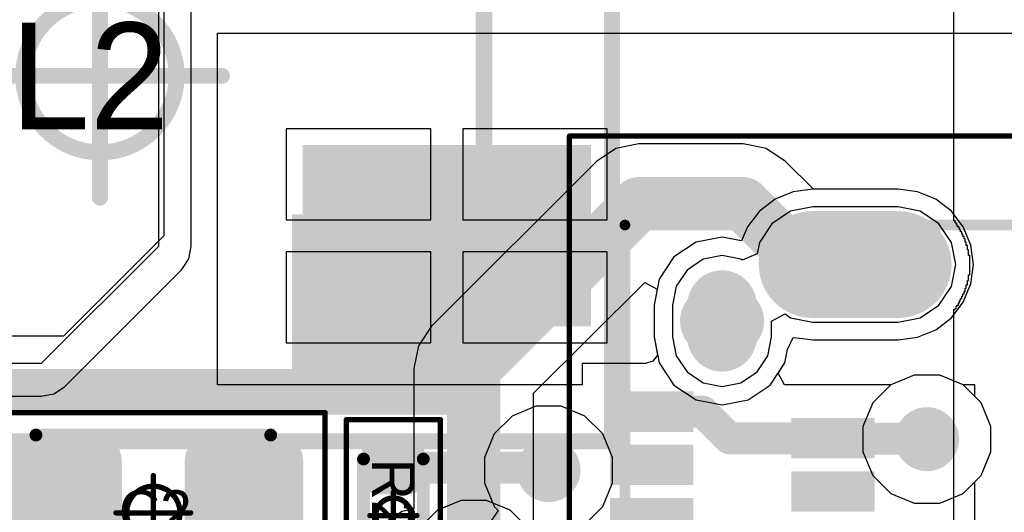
# Model space of a CAD drawing. Header units: millimetres. Extents: x -0.08 to 3.17, y -0.08 to 4.88.
# Tile 253 of 256: x 2.47 to 2.83, y 2.98 to 3.17. Entities that reach past the tile are written whole.
import ezdxf

# ---------------------------------------------------------------- set-up
doc = ezdxf.new("R2010")
doc.units = ezdxf.units.MM
doc.header["$MEASUREMENT"] = 0
for name, color, linetype in [('BottomLayer', 5, 'Continuous'), ('BottomOverlay', 54, 'Continuous'), ('BottomSolder', 6, 'Continuous'), ('Mechanical13', 56, 'Continuous'), ('Mechanical15', 56, 'Continuous'), ('Mechanical2', 216, 'Continuous'), ('MidLayer1', 16, 'Continuous'), ('MidLayer2', 76, 'Continuous'), ('MultiLayer', 9, 'Continuous'), ('PadHoleLayer', 156, 'Continuous'), ('TopLayer', 1, 'Continuous'), ('TopPaste', 8, 'Continuous'), ('TopSolder', 216, 'Continuous'), ('ViaHoleLayer', 16, 'Continuous')]:
    doc.layers.add(name, color=color, linetype=linetype)

# ---------------------------------------------------------------- blocks, each defined once
blk = doc.blocks.new('ACM70V_701_2PL_TL00_F_________1_467')
at = {"layer": 'Mechanical13', "const_width": 0.0061417}
for points in [[(0.1417323, 0.1220473), (-0.1417323, 0.1220473)], [(-0.1417323, 0.1220473), (-0.1417323, -0.1220471)]]:
    blk.add_lwpolyline(points, dxfattribs=at)
at = {"layer": 'Mechanical13', "const_width": 0.0030708}
blk.add_lwpolyline([(-0.1432677, 0.1220473, 1), (-0.1401969, 0.1220473, 1)], format="xyb", close=True, dxfattribs=at)
blk.add_lwpolyline([(-0.1432677, 0.1220473, 1), (-0.1401969, 0.1220473, 1)], format="xyb", close=True, dxfattribs=at)
at = {"layer": 'Mechanical13'}
blk.add_solid([(-0.1417319, 0.0511809), (-0.0708659, 0.0511809), (-0.1417319, 0.1220469), (-0.0708659, 0.1220469)], dxfattribs=at)
at = {"layer": 'Mechanical15', "const_width": 0.0059055}
for points in [[(0.1889764, 0.1350003), (-0.1889763, 0.135)], [(-0.1889763, 0.135), (-0.1889763, 1e-07)], [(1e-07, 0.0450001), (0, 0)], [(-0.1889763, 1e-07), (-0.1889763, -0.1349999)], [(0, 0), (-0.045, 0)], [(0.0450001, 1e-07), (0, 0)], [(0, 0), (0, -0.0449999)]]:
    blk.add_lwpolyline(points, dxfattribs=at)
at = {"layer": 'Mechanical15'}
for points, const_width in [([(-0.1904527, 0.135, 1), (-0.1874999, 0.135, 1)], 0.0029527), ([(-0.1904527, 0.135, 1), (-0.1874999, 0.135, 1)], 0.0029527), ([(-0.0014763, 0.0450001, 1), (0.0014765, 0.0450001, 1)], 0.0029527), ([(0.0282843, 0, 1), (-0.0282843, 0, 1)], 0.0059055), ([(-0.1904527, 1e-07, 1), (-0.1874999, 1e-07, 1)], 0.0029527), ([(-0.1904527, 1e-07, 1), (-0.1874999, 1e-07, 1)], 0.0029527), ([(-0.0464764, 0, 1), (-0.0435236, 0, 1)], 0.0029527), ([(-0.0297607, 0, 1), (-0.0268079, 0, 1)], 0.0029527), ([(-0.0014764, 0, 1), (0.0014764, 0, 1)], 0.0029527), ([(-0.0014764, 0, 1), (0.0014764, 0, 1)], 0.0029527), ([(-0.0014764, 0, 1), (0.0014764, 0, 1)], 0.0029527), ([(-0.0014764, 0, 1), (0.0014764, 0, 1)], 0.0029527), ([(0.0268079, 0, 1), (0.0297607, 0, 1)], 0.0029527)]:
    blk.add_lwpolyline(points, format="xyb", close=True, dxfattribs=dict(at, const_width=const_width))
at = {"layer": 'TopLayer'}
blk.add_solid([(-0.1771654, 0.0295278), (-0.0787402, 0.0295278), (-0.1771654, 0.0885828), (-0.0787402, 0.0885828)], dxfattribs=at)
at = {"layer": 'TopPaste'}
blk.add_solid([(-0.1771654, 0.0295278), (-0.0787402, 0.0295278), (-0.1771654, 0.0885828), (-0.0787402, 0.0885828)], dxfattribs=at)
at = {"layer": 'TopSolder'}
blk.add_solid([(-0.1811654, 0.0255278), (-0.0747402, 0.0255278), (-0.1811654, 0.0925828), (-0.0747402, 0.0925828)], dxfattribs=at)
blk = doc.blocks.new('12401598E4_2A_469')
at = {"layer": 'BottomLayer'}
for points, const_width in [([(0.1358268, 0.1287402), (0.1476378, 0.1287402)], 0.0255906), ([(0.1625984, 0.0952756), (0.1625984, 0.0637796)], 0.0314961)]:
    blk.add_lwpolyline(points, dxfattribs=dict(at, const_width=const_width))
for points, const_width in [([(0.1294292, 0.1287402, 1), (0.1422244, 0.1287402, 1)], 0.0127953), ([(0.1412402, 0.1287402, 1), (0.1540354, 0.1287402, 1)], 0.0127953), ([(0.1547244, 0.0952756, 1), (0.1704724, 0.0952756, 1)], 0.015748), ([(0.1547244, 0.0637796, 1), (0.1704724, 0.0637796, 1)], 0.015748)]:
    blk.add_lwpolyline(points, format="xyb", close=True, dxfattribs=dict(at, const_width=const_width))
at = {"layer": 'BottomSolder'}
for points, const_width in [([(0.1358268, 0.1287402), (0.1476378, 0.1287402)], 0.0255906), ([(0.1625984, 0.0952756), (0.1625984, 0.0637796)], 0.0394961)]:
    blk.add_lwpolyline(points, dxfattribs=dict(at, const_width=const_width))
for points, const_width in [([(0.1294292, 0.1287402, 1), (0.1422244, 0.1287402, 1)], 0.0127953), ([(0.1412402, 0.1287402, 1), (0.1540354, 0.1287402, 1)], 0.0127953), ([(0.1527244, 0.0952756, 1), (0.1724724, 0.0952756, 1)], 0.019748), ([(0.1527244, 0.0637796, 1), (0.1724724, 0.0637796, 1)], 0.019748)]:
    blk.add_lwpolyline(points, format="xyb", close=True, dxfattribs=dict(at, const_width=const_width))
at = {"layer": 'Mechanical13', "const_width": 0.003937}
for points in [[(-0.1771654, 0.1645669), (0.1771653, 0.1645669)], [(0.1771654, 0.1645669), (0.1771654, -0.2488189)]]:
    blk.add_lwpolyline(points, dxfattribs=at)
at = {"layer": 'Mechanical13', "const_width": 0.0019685}
for points in [[(0.1761811, 0.1645669, 1), (0.1781495, 0.1645669, 1)], [(0.1761812, 0.1645669, 1), (0.1781496, 0.1645669, 1)]]:
    blk.add_lwpolyline(points, format="xyb", close=True, dxfattribs=at)
at = {"layer": 'Mechanical15', "const_width": 0.0019685}
for points in [[(-0.2099999, 0.1850394), (0.2100001, 0.1850394)], [(0.2100001, 0.1850394), (0.2100001, -0.2716535)]]:
    blk.add_lwpolyline(points, dxfattribs=at)
at = {"layer": 'Mechanical15', "const_width": 0.0009842}
blk.add_lwpolyline([(0.209508, 0.1850394, 1), (0.2104922, 0.1850394, 1)], format="xyb", close=True, dxfattribs=at)
blk.add_lwpolyline([(0.209508, 0.1850394, 1), (0.2104922, 0.1850394, 1)], format="xyb", close=True, dxfattribs=at)
at = {"layer": 'MidLayer1'}
for points, const_width in [([(0.1358268, 0.1287402), (0.1476378, 0.1287402)], 0.0255906), ([(0.1625984, 0.0952756), (0.1625984, 0.0637796)], 0.0314961)]:
    blk.add_lwpolyline(points, dxfattribs=dict(at, const_width=const_width))
for points, const_width in [([(0.1294292, 0.1287402, 1), (0.1422244, 0.1287402, 1)], 0.0127953), ([(0.1412402, 0.1287402, 1), (0.1540354, 0.1287402, 1)], 0.0127953), ([(0.1547244, 0.0952756, 1), (0.1704724, 0.0952756, 1)], 0.015748), ([(0.1547244, 0.0637796, 1), (0.1704724, 0.0637796, 1)], 0.015748)]:
    blk.add_lwpolyline(points, format="xyb", close=True, dxfattribs=dict(at, const_width=const_width))
at = {"layer": 'MidLayer2'}
for points, const_width in [([(0.1358268, 0.1287402), (0.1476378, 0.1287402)], 0.0255906), ([(0.1625984, 0.0952756), (0.1625984, 0.0637796)], 0.0314961)]:
    blk.add_lwpolyline(points, dxfattribs=dict(at, const_width=const_width))
for points, const_width in [([(0.1294292, 0.1287402, 1), (0.1422244, 0.1287402, 1)], 0.0127953), ([(0.1412402, 0.1287402, 1), (0.1540354, 0.1287402, 1)], 0.0127953), ([(0.1547244, 0.0952756, 1), (0.1704724, 0.0952756, 1)], 0.015748), ([(0.1547244, 0.0637796, 1), (0.1704724, 0.0637796, 1)], 0.015748)]:
    blk.add_lwpolyline(points, format="xyb", close=True, dxfattribs=dict(at, const_width=const_width))
at = {"layer": 'MultiLayer'}
for points, const_width in [([(0.1358268, 0.1287402), (0.1476378, 0.1287402)], 0.0255906), ([(0.1625984, 0.0952756), (0.1625984, 0.0637796)], 0.0314961)]:
    blk.add_lwpolyline(points, dxfattribs=dict(at, const_width=const_width))
for points, const_width in [([(0.1294292, 0.1287402, 1), (0.1422244, 0.1287402, 1)], 0.0127953), ([(0.1412402, 0.1287402, 1), (0.1540354, 0.1287402, 1)], 0.0127953), ([(0.1547244, 0.0952756, 1), (0.1704724, 0.0952756, 1)], 0.015748), ([(0.1547244, 0.0637796, 1), (0.1704724, 0.0637796, 1)], 0.015748)]:
    blk.add_lwpolyline(points, format="xyb", close=True, dxfattribs=dict(at, const_width=const_width))
at = {"layer": 'PadHoleLayer'}
for points, const_width in [([(0.1513288, 0.1314469), (0.1513288, 0.1260335, -1), (0.1321358, 0.1260335), (0.1321358, 0.1314469, -1)], 0.0063976), ([(0.1719488, 0.0721457), (0.153248, 0.0721457, -1), (0.153248, 0.0869095), (0.1719488, 0.0869095, -1)], 0.0049212)]:
    blk.add_lwpolyline(points, format="xyb", close=True, dxfattribs=dict(at, const_width=const_width))
blk.add_lwpolyline([(0.162624, 0.0797792), (0.162624, 0.0797792, -1), (0.162624, 0.0797792), (0.162624, 0.0797792, -1)], format="xyb", close=True, dxfattribs=at)
at = {"layer": 'TopLayer'}
for points, const_width in [([(0.1358268, 0.1287402), (0.1476378, 0.1287402)], 0.0255906), ([(0.1625984, 0.0952756), (0.1625984, 0.0637796)], 0.0314961)]:
    blk.add_lwpolyline(points, dxfattribs=dict(at, const_width=const_width))
for points, const_width in [([(0.1294292, 0.1287402, 1), (0.1422244, 0.1287402, 1)], 0.0127953), ([(0.1412402, 0.1287402, 1), (0.1540354, 0.1287402, 1)], 0.0127953), ([(0.1547244, 0.0952756, 1), (0.1704724, 0.0952756, 1)], 0.015748), ([(0.1547244, 0.0637796, 1), (0.1704724, 0.0637796, 1)], 0.015748)]:
    blk.add_lwpolyline(points, format="xyb", close=True, dxfattribs=dict(at, const_width=const_width))
for points in [[(0.0748031, 0.1409449), (0.0748031, 0.1685039), (0.0629921, 0.1409449), (0.0629921, 0.1685039)], [(0.0944882, 0.1409449), (0.0944882, 0.1685039), (0.0826772, 0.1409449), (0.0826772, 0.1685039)], [(0.1141732, 0.1409449), (0.1141732, 0.1685039), (0.1023622, 0.1409449), (0.1023622, 0.1685039)], [(0.0846457, 0.0740158), (0.0846457, 0.1015748), (0.0728347, 0.0740158), (0.0728347, 0.1015748)], [(0.1043307, 0.0740158), (0.1043307, 0.1015748), (0.0925197, 0.0740158), (0.0925197, 0.1015748)]]:
    blk.add_solid(points, dxfattribs=at)
at = {"layer": 'TopPaste', "const_width": 0.0393701}
blk.add_lwpolyline([(0.162624, 0.0955272), (0.162624, 0.0640312)], dxfattribs=at)
at = {"layer": 'TopPaste', "const_width": 0.019685}
for points in [[(0.1527815, 0.0955272, 1), (0.1724665, 0.0955272, 1)], [(0.1527815, 0.0640312, 1), (0.1724665, 0.0640312, 1)]]:
    blk.add_lwpolyline(points, format="xyb", close=True, dxfattribs=at)
at = {"layer": 'TopPaste'}
for points in [[(0.0748031, 0.1409449), (0.0748031, 0.1685039), (0.0629921, 0.1409449), (0.0629921, 0.1685039)], [(0.0944882, 0.1409449), (0.0944882, 0.1685039), (0.0826772, 0.1409449), (0.0826772, 0.1685039)], [(0.1141732, 0.1409449), (0.1141732, 0.1685039), (0.1023622, 0.1409449), (0.1023622, 0.1685039)], [(0.0846457, 0.0740158), (0.0846457, 0.1015748), (0.0728347, 0.0740158), (0.0728347, 0.1015748)], [(0.1043307, 0.0740158), (0.1043307, 0.1015748), (0.0925197, 0.0740158), (0.0925197, 0.1015748)]]:
    blk.add_solid(points, dxfattribs=at)
at = {"layer": 'TopSolder'}
for points, const_width in [([(0.1358268, 0.1287402), (0.1476378, 0.1287402)], 0.0255906), ([(0.1625984, 0.0952756), (0.1625984, 0.0637796)], 0.0394961)]:
    blk.add_lwpolyline(points, dxfattribs=dict(at, const_width=const_width))
for points, const_width in [([(0.1294292, 0.1287402, 1), (0.1422244, 0.1287402, 1)], 0.0127953), ([(0.1412402, 0.1287402, 1), (0.1540354, 0.1287402, 1)], 0.0127953), ([(0.1527244, 0.0952756, 1), (0.1724724, 0.0952756, 1)], 0.019748), ([(0.1527244, 0.0637796, 1), (0.1724724, 0.0637796, 1)], 0.019748)]:
    blk.add_lwpolyline(points, format="xyb", close=True, dxfattribs=dict(at, const_width=const_width))
for points in [[(0.0763779, 0.1393701), (0.0763779, 0.1700787), (0.0614173, 0.1393701), (0.0614173, 0.1700787)], [(0.096063, 0.1393701), (0.096063, 0.1700787), (0.0811024, 0.1393701), (0.0811024, 0.1700787)], [(0.115748, 0.1393701), (0.115748, 0.1700787), (0.1007874, 0.1393701), (0.1007874, 0.1700787)], [(0.0862205, 0.072441), (0.0862205, 0.1031496), (0.0712599, 0.072441), (0.0712599, 0.1031496)], [(0.1059055, 0.072441), (0.1059055, 0.1031496), (0.0909449, 0.072441), (0.0909449, 0.1031496)]]:
    blk.add_solid(points, dxfattribs=at)
blk = doc.blocks.new('RES_0402_516')
at = {"layer": 'Mechanical13', "const_width": 0.0047244}
for points in [[(0.0208661, 0.0110236), (-0.0208661, 0.0110236)], [(-0.0208661, -0.0110236), (-0.0208661, 0.0110236)], [(0.0208661, -0.0110236), (0.0208661, 0.0110236)], [(0.0208661, -0.0110236), (-0.0208661, -0.0110236)]]:
    blk.add_lwpolyline(points, dxfattribs=at)
at = {"layer": 'Mechanical13', "const_width": 0.0023622}
for points in [[(-0.0220472, 0.0110236, 1), (-0.019685, 0.0110236, 1)], [(-0.0220472, 0.0110236, 1), (-0.019685, 0.0110236, 1)], [(0.019685, 0.0110236, 1), (0.0220472, 0.0110236, 1)], [(0.019685, 0.0110236, 1), (0.0220472, 0.0110236, 1)], [(-0.0220472, -0.0110236, 1), (-0.019685, -0.0110236, 1)], [(-0.0220472, -0.0110236, 1), (-0.019685, -0.0110236, 1)], [(0.019685, -0.0110236, 1), (0.0220472, -0.0110236, 1)], [(0.019685, -0.0110236, 1), (0.0220472, -0.0110236, 1)]]:
    blk.add_lwpolyline(points, format="xyb", close=True, dxfattribs=at)
at = {"layer": 'Mechanical15', "const_width": 0.0019685}
for points in [[(0.0354331, 0.0173228), (-0.0354331, 0.0173228)], [(-0.0354331, -0.0173229), (-0.0354331, 0.0173228)], [(0.0354331, -0.0173229), (0.0354331, 0.0173228)], [(0, -0.0086614), (0, 0.0086613)], [(0.0086613, 0), (-0.0086614, 0)], [(0.0354331, -0.0173229), (-0.0354331, -0.0173229)]]:
    blk.add_lwpolyline(points, dxfattribs=at)
at = {"layer": 'Mechanical15'}
for points, const_width in [([(-0.0359252, 0.0173228, 1), (-0.034941, 0.0173228, 1)], 0.0009842), ([(-0.0359252, 0.0173228, 1), (-0.034941, 0.0173228, 1)], 0.0009842), ([(0.034941, 0.0173228, 1), (0.0359252, 0.0173228, 1)], 0.0009842), ([(0.034941, 0.0173228, 1), (0.0359252, 0.0173228, 1)], 0.0009842), ([(0.0064961, 0, 1), (-0.0064961, 0, 1)], 0.0019685), ([(-0.0004921, 0.0086613, 1), (0.0004921, 0.0086613, 1)], 0.0009842), ([(-0.0091535, 0, 1), (-0.0081693, 0, 1)], 0.0009842), ([(-0.0069882, 0, 1), (-0.006004, 0, 1)], 0.0009842), ([(0.006004, 0, 1), (0.0069882, 0, 1)], 0.0009842), ([(0.0081692, 0, 1), (0.0091534, 0, 1)], 0.0009842), ([(-0.0004921, -0.0086614, 1), (0.0004921, -0.0086614, 1)], 0.0009842), ([(-0.0359252, -0.0173229, 1), (-0.034941, -0.0173229, 1)], 0.0009842), ([(-0.0359252, -0.0173229, 1), (-0.034941, -0.0173229, 1)], 0.0009842), ([(0.034941, -0.0173229, 1), (0.0359252, -0.0173229, 1)], 0.0009842), ([(0.034941, -0.0173229, 1), (0.0359252, -0.0173229, 1)], 0.0009842)]:
    blk.add_lwpolyline(points, format="xyb", close=True, dxfattribs=dict(at, const_width=const_width))
at = {"layer": 'TopLayer', "const_width": 0.0055216}
for points in [[(-0.0267668, 0.0058957, 1), (-0.0212452, 0.0058957, 1)], [(-0.0161566, 0.0058957, 1), (-0.010635, 0.0058957, 1)], [(0.0106349, 0.0058957, 1), (0.0161565, 0.0058957, 1)], [(0.0212451, 0.0058957, 1), (0.0267667, 0.0058957, 1)], [(-0.0267668, -0.0058957, 1), (-0.0212452, -0.0058957, 1)], [(-0.0161566, -0.0058957, 1), (-0.010635, -0.0058957, 1)], [(0.0106349, -0.0058957, 1), (0.0161565, -0.0058957, 1)], [(0.0212451, -0.0058957, 1), (0.0267667, -0.0058957, 1)]]:
    blk.add_lwpolyline(points, format="xyb", close=True, dxfattribs=at)
at = {"layer": 'TopLayer'}
for points in [[(-0.0133958, 0.0114173), (-0.024006, 0.0114173), (-0.0133958, -0.0114173), (-0.024006, -0.0114173)], [(0.0133957, -0.0114173), (0.0240059, -0.0114173), (0.0133957, 0.0114173), (0.0240059, 0.0114173)], [(-0.0078742, 0.0058957), (-0.0295276, 0.0058957), (-0.0078742, -0.0058957), (-0.0295276, -0.0058957)], [(0.0078741, -0.0058957), (0.0295275, -0.0058957), (0.0078741, 0.0058957), (0.0295275, 0.0058957)]]:
    blk.add_solid(points, dxfattribs=at)
at = {"layer": 'TopPaste', "const_width": 0.0055216}
for points in [[(-0.0267668, 0.0058957, 1), (-0.0212452, 0.0058957, 1)], [(-0.0161566, 0.0058957, 1), (-0.010635, 0.0058957, 1)], [(0.0106349, 0.0058957, 1), (0.0161565, 0.0058957, 1)], [(0.0212451, 0.0058957, 1), (0.0267667, 0.0058957, 1)], [(-0.0267668, -0.0058957, 1), (-0.0212452, -0.0058957, 1)], [(-0.0161566, -0.0058957, 1), (-0.010635, -0.0058957, 1)], [(0.0106349, -0.0058957, 1), (0.0161565, -0.0058957, 1)], [(0.0212451, -0.0058957, 1), (0.0267667, -0.0058957, 1)]]:
    blk.add_lwpolyline(points, format="xyb", close=True, dxfattribs=at)
at = {"layer": 'TopPaste'}
for points in [[(-0.0133958, 0.0114173), (-0.024006, 0.0114173), (-0.0133958, -0.0114173), (-0.024006, -0.0114173)], [(0.0133957, -0.0114173), (0.0240059, -0.0114173), (0.0133957, 0.0114173), (0.0240059, 0.0114173)], [(-0.0078742, 0.0058957), (-0.0295276, 0.0058957), (-0.0078742, -0.0058957), (-0.0295276, -0.0058957)], [(0.0078741, -0.0058957), (0.0295275, -0.0058957), (0.0078741, 0.0058957), (0.0295275, 0.0058957)]]:
    blk.add_solid(points, dxfattribs=at)
at = {"layer": 'TopSolder', "const_width": 0.0055216}
for points in [[(-0.0267668, 0.0058957, 1), (-0.0212452, 0.0058957, 1)], [(-0.0161566, 0.0058957, 1), (-0.010635, 0.0058957, 1)], [(0.0106349, 0.0058957, 1), (0.0161565, 0.0058957, 1)], [(0.0212451, 0.0058957, 1), (0.0267667, 0.0058957, 1)], [(-0.0267668, -0.0058957, 1), (-0.0212452, -0.0058957, 1)], [(-0.0161566, -0.0058957, 1), (-0.010635, -0.0058957, 1)], [(0.0106349, -0.0058957, 1), (0.0161565, -0.0058957, 1)], [(0.0212451, -0.0058957, 1), (0.0267667, -0.0058957, 1)]]:
    blk.add_lwpolyline(points, format="xyb", close=True, dxfattribs=at)
at = {"layer": 'TopSolder'}
for points in [[(-0.0133958, 0.0114173), (-0.024006, 0.0114173), (-0.0133958, -0.0114173), (-0.024006, -0.0114173)], [(0.0133957, -0.0114173), (0.0240059, -0.0114173), (0.0133957, 0.0114173), (0.0240059, 0.0114173)], [(-0.0078742, 0.0058957), (-0.0295276, 0.0058957), (-0.0078742, -0.0058957), (-0.0295276, -0.0058957)], [(0.0078741, -0.0058957), (0.0295275, -0.0058957), (0.0078741, 0.0058957), (0.0295275, 0.0058957)]]:
    blk.add_solid(points, dxfattribs=at)
blk = doc.blocks.new('CAP_0805_531')
at = {"layer": 'Mechanical13', "const_width": 0.0047244}
for points in [[(-0.0433071, 0.0287402), (0.0433071, 0.0287402)], [(-0.0433071, -0.0287402), (-0.0433071, 0.0287402)], [(0.0433071, -0.0287402), (0.0433071, 0.0287402)], [(-0.0433071, -0.0287402), (0.0433071, -0.0287402)]]:
    blk.add_lwpolyline(points, dxfattribs=at)
at = {"layer": 'Mechanical13', "const_width": 0.0023622}
for points in [[(-0.0444882, 0.0287402, 1), (-0.042126, 0.0287402, 1)], [(-0.0444882, 0.0287402, 1), (-0.042126, 0.0287402, 1)], [(0.042126, 0.0287402, 1), (0.0444882, 0.0287402, 1)], [(0.042126, 0.0287402, 1), (0.0444882, 0.0287402, 1)], [(-0.0444882, -0.0287402, 1), (-0.042126, -0.0287402, 1)], [(-0.0444882, -0.0287402, 1), (-0.042126, -0.0287402, 1)], [(0.042126, -0.0287402, 1), (0.0444882, -0.0287402, 1)], [(0.042126, -0.0287402, 1), (0.0444882, -0.0287402, 1)]]:
    blk.add_lwpolyline(points, format="xyb", close=True, dxfattribs=at)
at = {"layer": 'Mechanical15', "const_width": 0.0019685}
for points in [[(-0.0633858, 0.0370079), (0.0633858, 0.0370079)], [(-0.0633858, -0.0370079), (-0.0633858, 0.0370079)], [(0.0633858, -0.0370079), (0.0633858, 0.0370079)], [(0, -0.0137795), (0, 0.0137795)], [(-0.0137795, 0), (0.0137795, 0)], [(-0.0633858, -0.0370079), (0.0633858, -0.0370079)]]:
    blk.add_lwpolyline(points, dxfattribs=at)
at = {"layer": 'Mechanical15'}
for points, const_width in [([(-0.0638779, 0.0370079, 1), (-0.0628937, 0.0370079, 1)], 0.0009842), ([(-0.0638779, 0.0370079, 1), (-0.0628937, 0.0370079, 1)], 0.0009842), ([(0.0628937, 0.0370079, 1), (0.0638779, 0.0370079, 1)], 0.0009842), ([(0.0628937, 0.0370079, 1), (0.0638779, 0.0370079, 1)], 0.0009842), ([(-0.0004921, 0.0137795, 1), (0.0004921, 0.0137795, 1)], 0.0009842), ([(0.0098425, 0, 1), (-0.0098425, 0, 1)], 0.0019685), ([(-0.0142716, 0, 1), (-0.0132874, 0, 1)], 0.0009842), ([(-0.0103346, 0, 1), (-0.0093504, 0, 1)], 0.0009842), ([(0.0093504, 0, 1), (0.0103346, 0, 1)], 0.0009842), ([(0.0132874, 0, 1), (0.0142716, 0, 1)], 0.0009842), ([(-0.0004921, -0.0137795, 1), (0.0004921, -0.0137795, 1)], 0.0009842), ([(-0.0638779, -0.0370079, 1), (-0.0628937, -0.0370079, 1)], 0.0009842), ([(-0.0638779, -0.0370079, 1), (-0.0628937, -0.0370079, 1)], 0.0009842), ([(0.0628937, -0.0370079, 1), (0.0638779, -0.0370079, 1)], 0.0009842), ([(0.0628937, -0.0370079, 1), (0.0638779, -0.0370079, 1)], 0.0009842)]:
    blk.add_lwpolyline(points, format="xyb", close=True, dxfattribs=dict(at, const_width=const_width))
at = {"layer": 'TopLayer', "const_width": 0.0098327}
for points in [[(-0.0503986, 0.0191043, 1), (-0.040566, 0.0191043, 1)], [(-0.0263632, 0.0191043, 1), (-0.0165306, 0.0191043, 1)], [(0.0165306, 0.0191043, 1), (0.0263632, 0.0191043, 1)], [(0.040566, 0.0191043, 1), (0.0503986, 0.0191043, 1)], [(-0.0503986, -0.0191043, 1), (-0.040566, -0.0191043, 1)], [(-0.0263632, -0.0191043, 1), (-0.0165306, -0.0191043, 1)], [(0.0165306, -0.0191043, 1), (0.0263632, -0.0191043, 1)], [(0.040566, -0.0191043, 1), (0.0503986, -0.0191043, 1)]]:
    blk.add_lwpolyline(points, format="xyb", close=True, dxfattribs=at)
at = {"layer": 'TopLayer'}
for points in [[(-0.0214469, 0.028937), (-0.0454823, 0.028937), (-0.0214469, -0.028937), (-0.0454823, -0.028937)], [(0.0214469, -0.028937), (0.0454823, -0.028937), (0.0214469, 0.028937), (0.0454823, 0.028937)], [(-0.0116142, 0.0191043), (-0.055315, 0.0191043), (-0.0116142, -0.0191043), (-0.055315, -0.0191043)], [(0.0116142, -0.0191043), (0.055315, -0.0191043), (0.0116142, 0.0191043), (0.055315, 0.0191043)]]:
    blk.add_solid(points, dxfattribs=at)
at = {"layer": 'TopPaste', "const_width": 0.0098327}
for points in [[(-0.0503986, 0.0191043, 1), (-0.040566, 0.0191043, 1)], [(-0.0263632, 0.0191043, 1), (-0.0165306, 0.0191043, 1)], [(0.0165306, 0.0191043, 1), (0.0263632, 0.0191043, 1)], [(0.040566, 0.0191043, 1), (0.0503986, 0.0191043, 1)], [(-0.0503986, -0.0191043, 1), (-0.040566, -0.0191043, 1)], [(-0.0263632, -0.0191043, 1), (-0.0165306, -0.0191043, 1)], [(0.0165306, -0.0191043, 1), (0.0263632, -0.0191043, 1)], [(0.040566, -0.0191043, 1), (0.0503986, -0.0191043, 1)]]:
    blk.add_lwpolyline(points, format="xyb", close=True, dxfattribs=at)
at = {"layer": 'TopPaste'}
for points in [[(-0.0214469, 0.028937), (-0.0454823, 0.028937), (-0.0214469, -0.028937), (-0.0454823, -0.028937)], [(0.0214469, -0.028937), (0.0454823, -0.028937), (0.0214469, 0.028937), (0.0454823, 0.028937)], [(-0.0116142, 0.0191043), (-0.055315, 0.0191043), (-0.0116142, -0.0191043), (-0.055315, -0.0191043)], [(0.0116142, -0.0191043), (0.055315, -0.0191043), (0.0116142, 0.0191043), (0.055315, 0.0191043)]]:
    blk.add_solid(points, dxfattribs=at)
at = {"layer": 'TopSolder', "const_width": 0.0098327}
for points in [[(-0.0503986, 0.0191043, 1), (-0.040566, 0.0191043, 1)], [(-0.0263632, 0.0191043, 1), (-0.0165306, 0.0191043, 1)], [(0.0165306, 0.0191043, 1), (0.0263632, 0.0191043, 1)], [(0.040566, 0.0191043, 1), (0.0503986, 0.0191043, 1)], [(-0.0503986, -0.0191043, 1), (-0.040566, -0.0191043, 1)], [(-0.0263632, -0.0191043, 1), (-0.0165306, -0.0191043, 1)], [(0.0165306, -0.0191043, 1), (0.0263632, -0.0191043, 1)], [(0.040566, -0.0191043, 1), (0.0503986, -0.0191043, 1)]]:
    blk.add_lwpolyline(points, format="xyb", close=True, dxfattribs=at)
at = {"layer": 'TopSolder'}
for points in [[(-0.0214469, 0.028937), (-0.0454823, 0.028937), (-0.0214469, -0.028937), (-0.0454823, -0.028937)], [(0.0214469, -0.028937), (0.0454823, -0.028937), (0.0214469, 0.028937), (0.0454823, 0.028937)], [(-0.0116142, 0.0191043), (-0.055315, 0.0191043), (-0.0116142, -0.0191043), (-0.055315, -0.0191043)], [(0.0116142, -0.0191043), (0.055315, -0.0191043), (0.0116142, 0.0191043), (0.055315, 0.0191043)]]:
    blk.add_solid(points, dxfattribs=at)

msp = doc.modelspace()

# ---------------------------------------------------------------- linework, layer by layer
at = {"layer": 'BottomLayer'}
for p, q in [((2.6864333, 3.1188223), (2.6792707, 3.1140364)), ((2.694882, 3.1205028), (2.6864333, 3.1188223)), ((2.7334181, 3.1205028), (2.694882, 3.1205028)), ((2.7418669, 3.1188222), (2.7334181, 3.1205028)), ((2.7490294, 3.1140364), (2.7418669, 3.1188222)), ((2.6792707, 3.1140364), (2.6183918, 3.0531575)), ((2.7592848, 3.103781), (2.7490294, 3.1140364)), ((2.7905511, 3.103781), (2.7592848, 3.103781)), ((2.7977454, 3.1028338), (2.7905511, 3.103781)), ((2.8044495, 3.1000569), (2.7977454, 3.1028338)), ((2.8102064, 3.0956395), (2.8044495, 3.1000569)), ((2.8146238, 3.0898826), (2.8102064, 3.0956395)), ((2.8174007, 3.0831785), (2.8146238, 3.0898826)), ((2.8183479, 3.0759842), (2.8174007, 3.0831785)), ((2.8174007, 3.0687899), (2.8183479, 3.0759842)), ((2.6560808, 3.0284013), (2.697068, 3.0693885)), ((2.697068, 3.0693885), (2.701676, 3.0669254)), ((2.701676, 3.0669254), (2.7005021, 3.0610236)), ((2.8146238, 3.0620858), (2.8174007, 3.0687899)), ((2.7005021, 3.0610236), (2.7005021, 3.0492126)), ((2.8102064, 3.0563289), (2.8146238, 3.0620858)), ((2.8044495, 3.0519115), (2.8102064, 3.0563289)), ((2.6183918, 3.0531575), (2.613606, 3.045995)), ((2.7977454, 3.0491346), (2.8044495, 3.0519115)), ((2.7005021, 3.0492126), (2.7024118, 3.0396117)), ((2.74976, 3.0445928), (2.7518352, 3.0490791)), ((2.7518352, 3.0490791), (2.7554509, 3.0486619)), ((2.7554509, 3.0486619), (2.7590551, 3.0481874)), ((2.7590551, 3.0481874), (2.7905511, 3.0481874)), ((2.7905511, 3.0481874), (2.7977454, 3.0491346)), ((2.613606, 3.045995), (2.6119254, 3.0375462)), ((2.7487692, 3.0396117), (2.74976, 3.0445928)), ((2.6119254, 3.0375462), (2.6119254, 2.9856789)), ((2.7024118, 3.0396117), (2.7078503, 3.0314724)), ((2.7433307, 3.0314724), (2.7487692, 3.0396117)), ((2.7078503, 3.0314724), (2.7159896, 3.0260339)), ((2.7351914, 3.0260339), (2.7433307, 3.0314724)), ((2.6560808, 2.9735885), (2.6560808, 3.0284013)), ((2.7159896, 3.0260339), (2.7255905, 3.0241242)), ((2.7255905, 3.0241242), (2.7351914, 3.0260339)), ((2.6075346, 2.9848055), (2.600372, 2.9800196)), ((2.6119254, 2.9856789), (2.6075346, 2.9848055))]:
    msp.add_line(p, q, dxfattribs=at)
for points, const_width in [([(2.6340031, 3.0375462), (2.694882, 3.0984251)], 0.019685), ([(2.694882, 3.0984251), (2.7334181, 3.0984251)], 0.019685), ([(2.7334181, 3.0984251), (2.755859, 3.0759842)], 0.019685), ([(2.755859, 3.0759842), (2.7748031, 3.0759842)], 0.019685), ([(2.7748031, 3.0759842), (2.7759842, 3.0748031)], 0.015748), ([(2.6340031, 2.9730355), (2.6340031, 3.0375462)], 0.019685)]:
    msp.add_lwpolyline(points, dxfattribs=dict(at, const_width=const_width))
for points, const_width in [([(2.6899608, 3.0984251, 1), (2.6998032, 3.0984251, 1)], 0.0098425), ([(2.6899608, 3.0984251, 1), (2.6998032, 3.0984251, 1)], 0.0098425), ([(2.7284969, 3.0984251, 1), (2.7383393, 3.0984251, 1)], 0.0098425), ([(2.7284969, 3.0984251, 1), (2.7383393, 3.0984251, 1)], 0.0098425), ([(2.7509378, 3.0759842, 1), (2.7607802, 3.0759842, 1)], 0.0098425), ([(2.7509378, 3.0759842, 1), (2.7607802, 3.0759842, 1)], 0.0098425), ([(2.7698819, 3.0759842, 1), (2.7797243, 3.0759842, 1)], 0.0098425), ([(2.7708661, 3.0759842, 1), (2.7787401, 3.0759842, 1)], 0.007874), ([(2.7720472, 3.0748031, 1), (2.7799212, 3.0748031, 1)], 0.007874), ([(2.6290819, 3.0375462, 1), (2.6389243, 3.0375462, 1)], 0.0098425), ([(2.6290819, 3.0375462, 1), (2.6389243, 3.0375462, 1)], 0.0098425), ([(2.795302, 3.0114597, 1), (2.807113, 3.0114597, 1)], 0.011811), ([(2.6556566, 3, 1), (2.6674676, 3, 1)], 0.011811)]:
    msp.add_lwpolyline(points, format="xyb", close=True, dxfattribs=dict(at, const_width=const_width))
at = {"layer": 'BottomOverlay'}
for p, q in [((2.8111475, 3.0921571), (2.8111475, 3.7124011)), ((2.8115632, 3.0921571), (2.8111475, 3.0921571)), ((2.8115632, 3.0913256), (2.8115632, 3.0921571)), ((2.8119789, 3.0913256), (2.8115632, 3.0913256)), ((2.8119789, 3.0909099), (2.8119789, 3.0913256)), ((2.8123946, 3.0909099), (2.8119789, 3.0909099)), ((2.8123946, 3.0900785), (2.8123946, 3.0909099)), ((2.8128103, 3.0900785), (2.8123946, 3.0900785)), ((2.8128103, 3.0896628), (2.8128103, 3.0900785)), ((2.813226, 3.0896628), (2.8128103, 3.0896628)), ((2.813226, 3.0888314), (2.813226, 3.0896628)), ((2.8136418, 3.0888314), (2.813226, 3.0888314)), ((2.8136418, 3.0879999), (2.8136418, 3.0888314)), ((2.8140575, 3.0879999), (2.8136418, 3.0879999)), ((2.8140575, 3.0871685), (2.8140575, 3.0879999)), ((2.8144732, 3.0871685), (2.8140575, 3.0871685)), ((2.8144732, 3.0863371), (2.8144732, 3.0871685)), ((2.8148889, 3.0863371), (2.8144732, 3.0863371)), ((2.8148889, 3.0855057), (2.8148889, 3.0863371)), ((2.8153046, 3.0855057), (2.8148889, 3.0855057)), ((2.8153046, 3.0842585), (2.8153046, 3.0855057)), ((2.8157203, 3.0842585), (2.8153046, 3.0842585)), ((2.8157203, 3.0830114), (2.8157203, 3.0842585)), ((2.816136, 3.0830114), (2.8157203, 3.0830114)), ((2.816136, 3.0813485), (2.816136, 3.0830114)), ((2.8165517, 3.0813485), (2.816136, 3.0813485)), ((2.8165517, 3.07927), (2.8165517, 3.0813485)), ((2.8169675, 3.07927), (2.8165517, 3.07927)), ((2.8169675, 3.0722028), (2.8169675, 3.07927)), ((2.816136, 3.0684614), (2.816136, 3.0701243)), ((2.816136, 3.0701243), (2.8165517, 3.0701243)), ((2.8165517, 3.0701243), (2.8165517, 3.0722028)), ((2.8165517, 3.0722028), (2.8169675, 3.0722028)), ((2.8153046, 3.0659671), (2.8153046, 3.0672143)), ((2.8153046, 3.0672143), (2.8157203, 3.0672143)), ((2.8157203, 3.0672143), (2.8157203, 3.0684614)), ((2.8157203, 3.0684614), (2.816136, 3.0684614)), ((2.8136418, 3.0626414), (2.8136418, 3.0634729)), ((2.8136418, 3.0634729), (2.8140575, 3.0634729)), ((2.8140575, 3.0634729), (2.8140575, 3.0643043)), ((2.8140575, 3.0643043), (2.8144732, 3.0643043)), ((2.8144732, 3.0643043), (2.8144732, 3.0651357)), ((2.8144732, 3.0651357), (2.8148889, 3.0651357)), ((2.8148889, 3.0651357), (2.8148889, 3.0659671)), ((2.8148889, 3.0659671), (2.8153046, 3.0659671)), ((2.8111475, 2.7666537), (2.8111475, 3.0593157)), ((2.8111475, 3.0593157), (2.8115632, 3.0593157)), ((2.8115632, 3.0593157), (2.8115632, 3.0597315)), ((2.8115632, 3.0597315), (2.8119789, 3.0597315)), ((2.8119789, 3.0597315), (2.8119789, 3.0605629)), ((2.8119789, 3.0605629), (2.8123946, 3.0605629)), ((2.8123946, 3.0605629), (2.8123946, 3.0609786)), ((2.8123946, 3.0609786), (2.8128103, 3.0609786)), ((2.8128103, 3.0609786), (2.8128103, 3.06181)), ((2.8128103, 3.06181), (2.813226, 3.06181)), ((2.813226, 3.06181), (2.813226, 3.0626414)), ((2.813226, 3.0626414), (2.8136418, 3.0626414))]:
    msp.add_line(p, q, dxfattribs=at)
at = {"layer": 'MidLayer1'}
for p, q in [((2.5177165, 3.2401574), (2.5177165, 3.0826771)), ((2.5297589, 3.0826776), (2.5297589, 3.2351692)), ((2.7518608, 3.1028338), (2.7451567, 3.1000569)), ((2.7590551, 3.103781), (2.7518608, 3.1028338)), ((2.7905511, 3.103781), (2.7590551, 3.103781)), ((2.7977454, 3.1028338), (2.7905511, 3.103781)), ((2.8044495, 3.1000569), (2.7977454, 3.1028338)), ((2.7451567, 3.1000569), (2.7393998, 3.0956395)), ((2.8102064, 3.0956395), (2.8044495, 3.1000569)), ((2.7393998, 3.0956395), (2.7349824, 3.0898826)), ((2.8146238, 3.0898826), (2.8102064, 3.0956395)), ((2.7349824, 3.0898826), (2.7328246, 3.0846731)), ((2.8174007, 3.0831785), (2.8146238, 3.0898826)), ((2.7255905, 3.086112), (2.7159896, 3.0842023)), ((2.7328246, 3.0846731), (2.7255905, 3.086112)), ((2.5177165, 3.0826771), (2.4744094, 3.03937)), ((2.5288422, 3.0780687), (2.529759, 3.0826771)), ((2.529759, 3.0826771), (2.5297589, 3.0826776)), ((2.7159896, 3.0842023), (2.7078503, 3.0787638)), ((2.8183479, 3.0759842), (2.8174007, 3.0831785)), ((2.5262318, 3.0741618), (2.5288422, 3.0780687)), ((2.7078503, 3.0787638), (2.7024118, 3.0706245)), ((2.4829247, 3.0308547), (2.5262318, 3.0741618)), ((2.8174007, 3.0687899), (2.8183479, 3.0759842)), ((2.7024118, 3.0706245), (2.7005021, 3.0610236)), ((2.8146238, 3.0620858), (2.8174007, 3.0687899)), ((2.7005021, 3.0610236), (2.7005021, 3.0492126)), ((2.8102064, 3.0563289), (2.8146238, 3.0620858)), ((2.8044495, 3.0519115), (2.8102064, 3.0563289)), ((2.7977454, 3.0491346), (2.8044495, 3.0519115)), ((2.7005021, 3.0492126), (2.7024118, 3.0396117)), ((2.74976, 3.0445928), (2.7518352, 3.0490791)), ((2.7518352, 3.0490791), (2.7554509, 3.0486619)), ((2.7554509, 3.0486619), (2.7590551, 3.0481874)), ((2.7590551, 3.0481874), (2.7905511, 3.0481874)), ((2.7905511, 3.0481874), (2.7977454, 3.0491346)), ((2.7487692, 3.0396117), (2.74976, 3.0445928)), ((2.4744094, 3.03937), (2.3028823, 3.03937)), ((2.7024118, 3.0396117), (2.7078503, 3.0314724)), ((2.7433307, 3.0314724), (2.7487692, 3.0396117)), ((2.4790178, 3.0282443), (2.4829247, 3.0308547)), ((2.7078503, 3.0314724), (2.7159896, 3.0260339)), ((2.7351914, 3.0260339), (2.7433307, 3.0314724)), ((2.3028823, 3.0273276), (2.4744089, 3.0273276)), ((2.4744089, 3.0273276), (2.4744094, 3.0273275)), ((2.4744094, 3.0273275), (2.4790178, 3.0282443)), ((2.7159896, 3.0260339), (2.7255905, 3.0241242)), ((2.7255905, 3.0241242), (2.7351914, 3.0260339)), ((2.6293044, 2.9887835), (2.6206223, 2.9851873)), ((2.6387018, 2.9887835), (2.6293044, 2.9887835)), ((2.6473839, 2.9851873), (2.6387018, 2.9887835)), ((2.6206223, 2.9851873), (2.6139773, 2.9785423)), ((2.6540289, 2.9785423), (2.6473839, 2.9851873))]:
    msp.add_line(p, q, dxfattribs=at)
at = {"layer": 'MidLayer1', "const_width": 0.011811}
for points in [[(2.795302, 3.0114597, 1), (2.807113, 3.0114597, 1)], [(2.6556566, 3, 1), (2.6674676, 3, 1)]]:
    msp.add_lwpolyline(points, format="xyb", close=True, dxfattribs=at)
at = {"layer": 'MidLayer2'}
for p, q in [((2.7509135, 3.0956396), (2.7440115, 3.0910278)), ((2.7590551, 3.0972591), (2.7509135, 3.0956396)), ((2.7905511, 3.0972591), (2.7590551, 3.0972591)), ((2.7986927, 3.0956396), (2.7905511, 3.0972591)), ((2.8055947, 3.0910278), (2.7986927, 3.0956396)), ((2.7440115, 3.0910278), (2.7393997, 3.0841258)), ((2.8102065, 3.0841258), (2.8055947, 3.0910278)), ((2.7393997, 3.0841258), (2.7385619, 3.0799141)), ((2.811826, 3.0759842), (2.8102065, 3.0841258)), ((2.7186011, 3.0778976), (2.7126757, 3.0739384)), ((2.7255905, 3.0792879), (2.7186011, 3.0778976)), ((2.7325799, 3.0778976), (2.7255905, 3.0792879)), ((2.7330061, 3.0776128), (2.7325799, 3.0778976)), ((2.7385619, 3.0799141), (2.7330061, 3.0776128)), ((2.7126757, 3.0739384), (2.7087165, 3.068013)), ((2.8102065, 3.0678426), (2.811826, 3.0759842)), ((2.7087165, 3.068013), (2.7073262, 3.0610236)), ((2.8055947, 3.0609406), (2.8102065, 3.0678426)), ((2.7073262, 3.0610236), (2.7073262, 3.0492126)), ((2.7986927, 3.0563288), (2.8055947, 3.0609406)), ((2.7438548, 3.0550318), (2.7488548, 3.0577044)), ((2.7488548, 3.0577044), (2.7509135, 3.0563288)), ((2.7509135, 3.0563288), (2.7590551, 3.0547093)), ((2.7905511, 3.0547093), (2.7986927, 3.0563288)), ((2.7438548, 3.0492126), (2.7438548, 3.0550318)), ((2.7590551, 3.0547093), (2.7905511, 3.0547093)), ((2.7073262, 3.0492126), (2.7087165, 3.0422232)), ((2.7424645, 3.0422232), (2.7438548, 3.0492126)), ((2.7087165, 3.0422232), (2.7126757, 3.0362978)), ((2.7385053, 3.0362978), (2.7424645, 3.0422232)), ((2.7126757, 3.0362978), (2.7186011, 3.0323386)), ((2.7325799, 3.0323386), (2.7385053, 3.0362978)), ((2.7965088, 3.0350817), (2.7878267, 3.0314855)), ((2.8059062, 3.0350817), (2.7965088, 3.0350817)), ((2.8145883, 3.0314855), (2.8059062, 3.0350817)), ((2.7186011, 3.0323386), (2.7255905, 3.0309483)), ((2.7255905, 3.0309483), (2.7325799, 3.0323386)), ((2.7878267, 3.0314855), (2.7811817, 3.0248405)), ((2.8212333, 3.0248405), (2.8145883, 3.0314855)), ((2.6568634, 3.023622), (2.6481813, 3.0200258)), ((2.6662608, 3.023622), (2.6568634, 3.023622)), ((2.6749429, 3.0200258), (2.6662608, 3.023622)), ((2.7811817, 3.0248405), (2.7775855, 3.0161584)), ((2.8248295, 3.0161584), (2.8212333, 3.0248405)), ((2.6481813, 3.0200258), (2.6415363, 3.0133808)), ((2.6815879, 3.0133808), (2.6749429, 3.0200258)), ((2.7775855, 3.0161584), (2.7775855, 3.006761)), ((2.8248295, 3.006761), (2.8248295, 3.0161584)), ((2.6415363, 3.0133808), (2.6379401, 3.0046987)), ((2.6851841, 3.0046987), (2.6815879, 3.0133808)), ((2.6379401, 3.0046987), (2.6379401, 2.9953013)), ((2.6851841, 2.9953013), (2.6851841, 3.0046987)), ((2.7775855, 3.006761), (2.7811817, 2.9980789)), ((2.8212333, 2.9980789), (2.8248295, 3.006761)), ((2.7811817, 2.9980789), (2.7878267, 2.9914339)), ((2.8145883, 2.9914339), (2.8212333, 2.9980789)), ((2.6379401, 2.9953013), (2.6415363, 2.9866192)), ((2.6815879, 2.9866192), (2.6851841, 2.9953013)), ((2.7878267, 2.9914339), (2.7965088, 2.9878377)), ((2.8059062, 2.9878377), (2.8145883, 2.9914339)), ((2.6415363, 2.9866192), (2.6429739, 2.9851816)), ((2.6749429, 2.9799742), (2.6815879, 2.9866192)), ((2.7965088, 2.9878377), (2.8059062, 2.9878377)), ((2.6429739, 2.9851816), (2.6401416, 2.9809428))]:
    msp.add_line(p, q, dxfattribs=at)
at = {"layer": 'MidLayer2', "const_width": 0.011811}
for points in [[(2.795302, 3.0114597, 1), (2.807113, 3.0114597, 1)], [(2.6556566, 3, 1), (2.6674676, 3, 1)]]:
    msp.add_lwpolyline(points, format="xyb", close=True, dxfattribs=at)
at = {"layer": 'MultiLayer', "const_width": 0.011811}
for points in [[(2.795302, 3.0114597, 1), (2.807113, 3.0114597, 1)], [(2.6556566, 3, 1), (2.6674676, 3, 1)]]:
    msp.add_lwpolyline(points, format="xyb", close=True, dxfattribs=at)
at = {"layer": 'TopLayer'}
for p, q in [((2.519685, 3.2440945), (2.519685, 3.0866141)), ((2.5393701, 3.0314961), (2.5393701, 3.1614173)), ((2.5393701, 3.1614173), (2.9448819, 3.1614173)), ((2.6181105, 3.1261415), (2.5648032, 3.1261415)), ((2.5648032, 3.1261415), (2.5648032, 3.0925193)), ((2.6181105, 3.0925193), (2.6181105, 3.1261415)), ((2.6832284, 3.1261415), (2.6299215, 3.1261415)), ((2.6299215, 3.1261415), (2.6299215, 3.0925193)), ((2.6832284, 3.0925193), (2.6832284, 3.1261415)), ((2.7518608, 3.1028338), (2.7451567, 3.1000569)), ((2.7590551, 3.103781), (2.7518608, 3.1028338)), ((2.7905511, 3.103781), (2.7590551, 3.103781)), ((2.7977454, 3.1028338), (2.7905511, 3.103781)), ((2.8044495, 3.1000569), (2.7977454, 3.1028338)), ((2.7451567, 3.1000569), (2.7393998, 3.0956395)), ((2.8102064, 3.0956395), (2.8044495, 3.1000569)), ((2.7393998, 3.0956395), (2.7349824, 3.0898826)), ((2.8146238, 3.0898826), (2.8102064, 3.0956395)), ((2.5648032, 3.0925193), (2.6181105, 3.0925193)), ((2.6299215, 3.0925193), (2.6832284, 3.0925193)), ((2.7349824, 3.0898826), (2.7328246, 3.0846731)), ((2.8174007, 3.0831785), (2.8146238, 3.0898826)), ((2.519685, 3.0866141), (2.4826306, 3.0495597)), ((2.7255905, 3.086112), (2.7159896, 3.0842023)), ((2.7328246, 3.0846731), (2.7255905, 3.086112)), ((2.7159896, 3.0842023), (2.7078503, 3.0787638)), ((2.8183479, 3.0759842), (2.8174007, 3.0831785)), ((2.6181105, 3.0807083), (2.5648032, 3.0807083)), ((2.5648032, 3.0807083), (2.5648032, 3.0470865)), ((2.6181105, 3.0470865), (2.6181105, 3.0807083)), ((2.6832284, 3.0807083), (2.6299215, 3.0807083)), ((2.6299215, 3.0807083), (2.6299215, 3.0470865)), ((2.6832284, 3.0470865), (2.6832284, 3.0807083)), ((2.7078503, 3.0787638), (2.7024118, 3.0706245)), ((2.8174007, 3.0687899), (2.8183479, 3.0759842)), ((2.7024118, 3.0706245), (2.7005021, 3.0610236)), ((2.8146238, 3.0620858), (2.8174007, 3.0687899)), ((2.7005021, 3.0610236), (2.7005021, 3.0492126)), ((2.8102064, 3.0563289), (2.8146238, 3.0620858)), ((2.8044495, 3.0519115), (2.8102064, 3.0563289)), ((2.7977454, 3.0491346), (2.8044495, 3.0519115)), ((2.4826306, 3.0495597), (2.436992, 3.0495597)), ((2.7005021, 3.0492126), (2.7018388, 3.0424924)), ((2.74976, 3.0445928), (2.7518352, 3.0490791)), ((2.7518352, 3.0490791), (2.7554509, 3.0486619)), ((2.7554509, 3.0486619), (2.7590551, 3.0481874)), ((2.7590551, 3.0481874), (2.7905511, 3.0481874)), ((2.7905511, 3.0481874), (2.7977454, 3.0491346)), ((2.5648032, 3.0470865), (2.6181105, 3.0470865)), ((2.6299215, 3.0470865), (2.6832284, 3.0470865)), ((2.7487692, 3.0396117), (2.74976, 3.0445928)), ((2.7018388, 3.0424924), (2.7000387, 3.040299)), ((2.6973619, 3.03937), (2.6740158, 3.03937)), ((2.6740158, 3.03937), (2.6740158, 3.0314961)), ((2.7000387, 3.040299), (2.6973619, 3.03937)), ((2.746293, 3.0359058), (2.7487692, 3.0396117)), ((2.74865, 3.0314961), (2.746293, 3.0359058)), ((2.7965088, 3.0350817), (2.7878523, 3.0314961)), ((2.8059062, 3.0350817), (2.7965088, 3.0350817)), ((2.8145627, 3.0314961), (2.8059062, 3.0350817)), ((2.6740158, 3.0314961), (2.5393701, 3.0314961)), ((2.7878523, 3.0314961), (2.74865, 3.0314961)), ((2.8188976, 3.0314961), (2.8145627, 3.0314961)), ((2.8188976, 3.0271762), (2.8188976, 3.0314961)), ((2.8212333, 3.0248405), (2.8188976, 3.0271762)), ((2.8248295, 3.0161584), (2.8212333, 3.0248405)), ((2.8248295, 3.006761), (2.8248295, 3.0161584)), ((2.8212333, 2.9980789), (2.8248295, 3.006761)), ((2.8188976, 2.9957432), (2.8212333, 2.9980789)), ((2.8188976, 2.976378), (2.8188976, 2.9957432))]:
    msp.add_line(p, q, dxfattribs=at)
for points, const_width in [([(2.6240158, 3.0419418), (2.6240158, 3.086614)], 0.011811), ([(2.6135701, 3.0314961), (2.6240158, 3.0419418)], 0.011811), ([(2.436992, 3.0314961), (2.6135701, 3.0314961)], 0.011811), ([(2.6995612, 3.0216535), (2.6996063, 3.0216535)], 0.011811), ([(2.6996063, 3.0216535), (2.7184105, 3.0216535)], 0.011811), ([(2.7184105, 3.0216535), (2.7282965, 3.0117675)], 0.011811), ([(2.6995612, 3.0216084), (2.6996063, 3.0216535)], 0.007874), ([(2.7282965, 3.0117675), (2.7586178, 3.0117675)], 0.011811), ([(2.7586178, 3.0117675), (2.7586613, 3.011811)], 0.011811), ([(2.7586613, 3.011811), (2.7664919, 3.011811)], 0.011811), ([(2.7665354, 3.0116353), (2.8010319, 3.0116353)], 0.011811), ([(2.8010319, 3.0116353), (2.8012075, 3.0114597)], 0.007874), ([(2.6043308, 3.0019685), (2.6053151, 3.0009842)], 0.011811), ([(2.6053151, 3.0009842), (2.6605779, 3.0009842)], 0.011811), ([(2.6605779, 3.0009842), (2.6615621, 3)], 0.011811)]:
    msp.add_lwpolyline(points, dxfattribs=dict(at, const_width=const_width))
for points, const_width in [([(2.6210631, 3.086614, 1), (2.6269685, 3.086614, 1)], 0.0059055), ([(2.6210631, 3.0419418, 1), (2.6269685, 3.0419418, 1)], 0.0059055), ([(2.6210631, 3.0419418, 1), (2.6269685, 3.0419418, 1)], 0.0059055), ([(2.6106174, 3.0314961, 1), (2.6165228, 3.0314961, 1)], 0.0059055), ([(2.6106174, 3.0314961, 1), (2.6165228, 3.0314961, 1)], 0.0059055), ([(2.6966085, 3.0216535, 1), (2.7025139, 3.0216535, 1)], 0.0059055), ([(2.6966536, 3.0216535, 1), (2.702559, 3.0216535, 1)], 0.0059055), ([(2.6966536, 3.0216535, 1), (2.702559, 3.0216535, 1)], 0.0059055), ([(2.7154578, 3.0216535, 1), (2.7213632, 3.0216535, 1)], 0.0059055), ([(2.7154578, 3.0216535, 1), (2.7213632, 3.0216535, 1)], 0.0059055), ([(2.6975927, 3.0216084, 1), (2.7015297, 3.0216084, 1)], 0.003937), ([(2.6976378, 3.0216535, 1), (2.7015748, 3.0216535, 1)], 0.003937), ([(2.795302, 3.0114597, 1), (2.807113, 3.0114597, 1)], 0.011811), ([(2.7253438, 3.0117675, 1), (2.7312492, 3.0117675, 1)], 0.0059055), ([(2.7253438, 3.0117675, 1), (2.7312492, 3.0117675, 1)], 0.0059055), ([(2.7556651, 3.0117675, 1), (2.7615705, 3.0117675, 1)], 0.0059055), ([(2.7556651, 3.0117675, 1), (2.7615705, 3.0117675, 1)], 0.0059055), ([(2.7557086, 3.011811, 1), (2.761614, 3.011811, 1)], 0.0059055), ([(2.7557086, 3.011811, 1), (2.761614, 3.011811, 1)], 0.0059055), ([(2.7635392, 3.011811, 1), (2.7694446, 3.011811, 1)], 0.0059055), ([(2.7635827, 3.0116353, 1), (2.7694881, 3.0116353, 1)], 0.0059055), ([(2.7980792, 3.0116353, 1), (2.8039846, 3.0116353, 1)], 0.0059055), ([(2.7990634, 3.0116353, 1), (2.8030004, 3.0116353, 1)], 0.003937), ([(2.6556566, 3, 1), (2.6674676, 3, 1)], 0.011811), ([(2.799239, 3.0114597, 1), (2.803176, 3.0114597, 1)], 0.003937), ([(2.6013781, 3.0019685, 1), (2.6072835, 3.0019685, 1)], 0.0059055), ([(2.6023624, 3.0009842, 1), (2.6082678, 3.0009842, 1)], 0.0059055), ([(2.6023624, 3.0009842, 1), (2.6082678, 3.0009842, 1)], 0.0059055), ([(2.6576252, 3.0009842, 1), (2.6635306, 3.0009842, 1)], 0.0059055), ([(2.6576252, 3.0009842, 1), (2.6635306, 3.0009842, 1)], 0.0059055), ([(2.6586094, 3, 1), (2.6645148, 3, 1)], 0.0059055)]:
    msp.add_lwpolyline(points, format="xyb", close=True, dxfattribs=dict(at, const_width=const_width))
at = {"layer": 'ViaHoleLayer', "const_width": 0.0059055}
for points in [[(2.7982548, 3.0114597, 1), (2.8041602, 3.0114597, 1)], [(2.6586094, 3, 1), (2.6645148, 3, 1)]]:
    msp.add_lwpolyline(points, format="xyb", close=True, dxfattribs=at)

# ---------------------------------------------------------------- block references
for name, p, rotation in [('ACM70V_701_2PL_TL00_F_________1_467', (2.496063, 3.1456693), 180), ('12401598E4_2A_469', (2.8543307, 2.9133858), 90), ('RES_0402_516', (2.6043308, 2.9832676), 270)]:
    msp.add_blockref(name, p, dxfattribs=dict(rotation=rotation))
msp.add_blockref('CAP_0805_531', (2.515748, 2.984252))

# ---------------------------------------------------------------- texts
at = {"layer": 'Mechanical2'}
for s, height, p in [('L2', 0.0393701, (2.4630207, 3.1259655)), ('C2', 0.015748, (2.5030207, 2.9768395))]:
    msp.add_text(s, height=height, dxfattribs=at).set_placement(p)
msp.add_text('R29', height=0.015748, rotation=270, dxfattribs=at).set_placement((2.5964594, 3.0042581))

doc.saveas('drawing.dxf')
